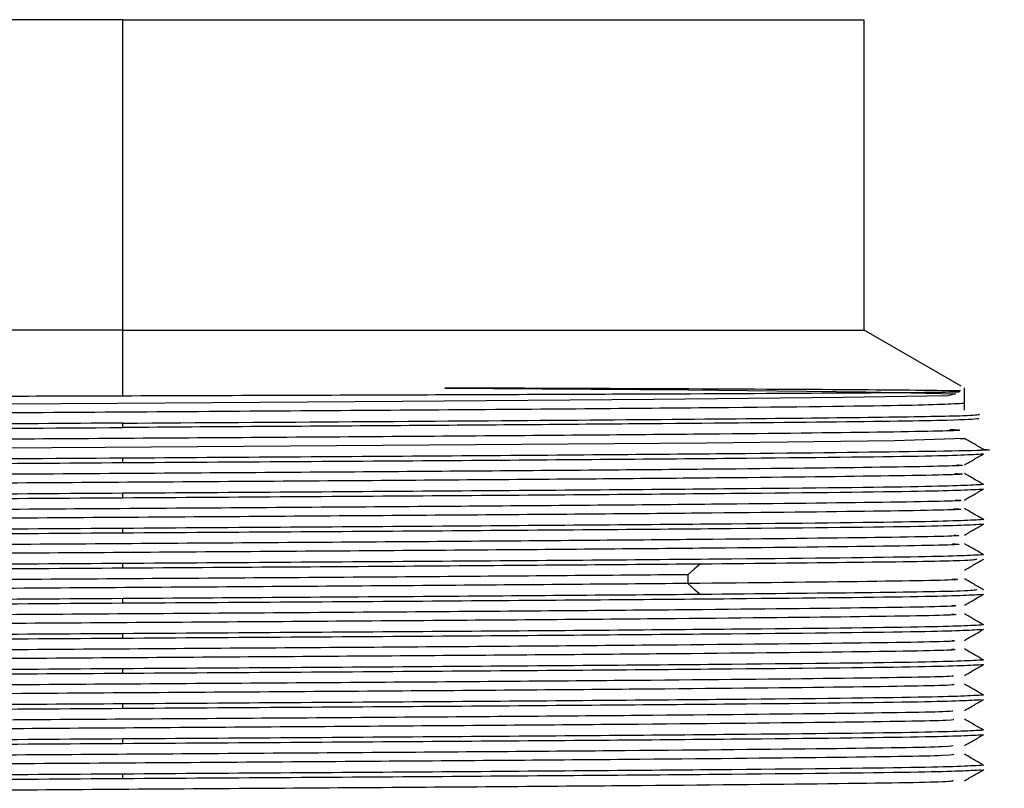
# Model space of a CAD drawing. Header units: millimetres. Extents: x 114 to 280, y 84 to 210.
# Tile 9 of 9: x 273.45 to 277.07, y 207.22 to 210.05. Entities that reach past the tile are written whole.
import ezdxf

# ---------------------------------------------------------------- set-up
doc = ezdxf.new("R2010")
doc.units = ezdxf.units.MM

msp = doc.modelspace()

# ---------------------------------------------------------------- linework, layer by layer
at = {"color": 7, "linetype": 'Continuous', "lineweight": 25}
for p, q in [((273.8296, 210.0499), (271.1046, 210.0499)), ((273.8296, 208.9089), (273.8296, 210.0499)), ((273.8296, 210.0499), (276.5546, 210.0499)), ((276.5546, 208.9089), (276.5546, 210.0499)), ((273.8296, 208.9089), (271.1046, 208.9089)), ((273.8296, 208.6678), (273.8296, 208.9089)), ((273.8296, 208.9089), (276.5546, 208.9089)), ((276.9106, 208.7034), (276.5546, 208.9089)), ((276.9232, 208.6146), (276.9232, 208.6968)), ((273.8296, 208.5509), (273.8296, 208.567)), ((273.8296, 208.4219), (273.8296, 208.438)), ((273.8296, 208.2929), (273.8296, 208.309)), ((273.8296, 208.1639), (273.8296, 208.18)), ((273.8296, 208.0349), (273.8296, 208.051)), ((275.9058, 208.0097), (275.9058, 207.9774)), ((273.8296, 207.9059), (273.8296, 207.922)), ((273.8296, 207.7769), (273.8296, 207.793)), ((273.8296, 207.6479), (273.8296, 207.664)), ((273.8296, 207.5189), (273.8296, 207.535)), ((273.8296, 207.3899), (273.8296, 207.406)), ((273.8296, 207.2609), (273.8296, 207.277))]:
    msp.add_line(p, q, dxfattribs=at)
at = {"color": 7, "linetype": 'Continuous', "lineweight": 25, "flags": 128}
for points in [[(275.0136, 208.696), (275.909, 208.689), (276.5603, 208.6819), (276.8909, 208.6748), (276.862, 208.6678), (276.477, 208.6607), (275.7811, 208.6536), (274.856, 208.6466), (273.8104, 208.6395), (272.7671, 208.6324), (271.8485, 208.6253), (271.1625, 208.6183), (270.7898, 208.6112), (270.774, 208.6041), (270.774, 208.6041)], [(276.9075, 208.5107), (276.9229, 208.5101), (276.6653, 208.502), (275.9743, 208.4939), (274.9555, 208.4859), (273.7647, 208.4778), (272.5838, 208.4697), (271.5933, 208.4616), (270.9446, 208.4536), (270.7369, 208.4455), (271.0017, 208.4374), (271.0017, 208.4374)], [(275.9527, 208.05), (275.9292, 208.0299), (275.9058, 208.0097)], [(275.9058, 207.9774), (275.9292, 207.9572), (275.9527, 207.9371)]]:
    msp.add_lwpolyline(points, dxfattribs=at)
at = {"color": 7, "linetype": 'Continuous', "lineweight": 25}
for points, knots in [([(273.8296, 208.6678), (274.1888, 208.669), (274.9063, 208.6713), (275.8575, 208.6748), (276.5519, 208.6784), (276.9259, 208.6814), (276.9065, 208.6832), (276.8994, 208.6839)], [0, 0, 0, 0, 0.219523, 0.438617, 0.657284, 0.875524, 1, 1, 1, 1]), ([(276.908, 208.6854), (276.818, 208.6866), (276.6381, 208.6889), (275.9552, 208.6925), (275.3272, 208.6948), (275.0136, 208.696)], [0, 0, 0, 0, 0.333989, 0.667323, 1, 1, 1, 1]), ([(270.9069, 208.6557), (271.0517, 208.6567), (271.3412, 208.6587), (272.0551, 208.6617), (272.9016, 208.6648), (273.5205, 208.6668), (273.8296, 208.6678)], [0, 0, 0, 0, 0.250623, 0.500831, 0.750622, 1, 1, 1, 1]), ([(276.9233, 208.6394), (276.8744, 208.6367), (276.7766, 208.6313), (276.0529, 208.6232), (275.0232, 208.6151), (273.8026, 208.6071), (272.5859, 208.599), (271.5684, 208.5909), (270.8671, 208.5829), (270.7835, 208.5776), (270.7423, 208.575)], [0, 0, 0, 0, 0.125441, 0.250883, 0.376326, 0.501771, 0.627217, 0.752664, 0.878112, 1, 1, 1, 1]), ([(273.8296, 208.567), (274.1143, 208.5688), (274.6838, 208.5725), (275.4756, 208.5781), (276.1499, 208.5836), (276.65, 208.5892), (276.9537, 208.5945), (276.9713, 208.5979), (276.9794, 208.5995)], [0, 0, 0, 0, 0.170554, 0.341108, 0.511662, 0.682216, 0.85277, 1, 1, 1, 1]), ([(276.9761, 208.5829), (276.9547, 208.5809), (276.9091, 208.5768), (276.4553, 208.5705), (275.7478, 208.564), (274.8386, 208.5574), (274.166, 208.5531), (273.8296, 208.5509)], [0, 0, 0, 0, 0.18049, 0.385367, 0.590245, 0.795122, 1, 1, 1, 1]), ([(273.8296, 208.567), (273.4151, 208.5643), (272.5859, 208.5589), (271.5407, 208.5509), (270.8146, 208.5429), (270.7201, 208.5376), (270.6735, 208.535)], [0, 0, 0, 0, 0.251947, 0.503893, 0.75584, 1, 1, 1, 1]), ([(270.691, 208.5181), (270.6824, 208.5188), (270.6537, 208.5212), (270.811, 208.5254), (271.1482, 208.5305), (271.6617, 208.5356), (272.3053, 208.5407), (273.0434, 208.5458), (273.5676, 208.5492), (273.8296, 208.5509)], [0, 0, 0, 0, 0.06629, 0.221908, 0.377527, 0.533145, 0.688763, 0.844382, 1, 1, 1, 1]), ([(276.8694, 208.5444), (276.891, 208.5431), (276.9515, 208.5394), (276.6468, 208.5334), (276.0218, 208.5264), (275.1224, 208.5193), (274.0755, 208.5122), (272.9993, 208.5051), (272.0181, 208.4981), (271.2602, 208.491), (270.7962, 208.4844), (270.7742, 208.4801), (270.7645, 208.4782)], [0, 0, 0, 0, 0.0593254, 0.1661393, 0.2729525, 0.3797653, 0.4865774, 0.5933896, 0.7002013, 0.8070128, 0.9138241, 1, 1, 1, 1]), ([(276.9934, 208.4701), (276.9816, 208.4769), (276.9581, 208.4905), (276.9345, 208.5041), (276.9227, 208.511)], [0, 0, 0, 0, 0.5, 1, 1, 1, 1]), ([(276.9862, 208.4705), (276.9886, 208.4704), (277.0733, 208.4677), (276.7932, 208.4622), (276.1343, 208.4541), (275.0694, 208.4461), (274.2429, 208.4407), (273.8296, 208.438)], [0, 0, 0, 0, 0.00726, 0.255445, 0.50363, 0.751815, 1, 1, 1, 1]), ([(273.8296, 208.438), (273.5676, 208.4363), (273.0434, 208.4329), (272.3052, 208.4278), (271.6618, 208.4227), (271.1478, 208.4176), (270.8125, 208.4125), (270.6568, 208.4085), (270.6813, 208.4063), (270.6872, 208.4058)], [0, 0, 0, 0, 0.158297, 0.316595, 0.474892, 0.633189, 0.791487, 0.949784, 1, 1, 1, 1]), ([(273.8296, 208.4219), (274.2442, 208.4246), (275.0733, 208.4299), (276.119, 208.438), (276.8505, 208.4461), (276.9456, 208.4514), (276.9932, 208.4541)], [0, 0, 0, 0, 0.250011, 0.500023, 0.750035, 1, 1, 1, 1]), ([(276.9227, 208.4134), (276.9346, 208.4202), (276.9582, 208.4339), (276.9819, 208.4475), (276.9937, 208.4543)], [0, 0, 0, 0, 0.500023, 1, 1, 1, 1]), ([(270.6661, 208.3896), (270.7137, 208.3923), (270.8088, 208.3977), (271.5403, 208.4057), (272.586, 208.4138), (273.4151, 208.4192), (273.8296, 208.4219)], [0, 0, 0, 0, 0.2499493, 0.4999669, 0.7499832, 1, 1, 1, 1]), ([(276.8945, 208.4136), (276.9027, 208.4131), (276.9549, 208.4103), (276.6825, 208.405), (276.0859, 208.3979), (275.1826, 208.3907), (274.1237, 208.3835), (273.0276, 208.3763), (272.0264, 208.3691), (271.2554, 208.3619), (270.7897, 208.3552), (270.7747, 208.351), (270.7681, 208.3491)], [0, 0, 0, 0, 0.020822, 0.132283, 0.243744, 0.355204, 0.466663, 0.578122, 0.689579, 0.801037, 0.912494, 1, 1, 1, 1]), ([(276.8876, 208.3818), (276.8993, 208.3812), (276.9575, 208.3782), (276.6848, 208.3728), (276.0854, 208.3656), (275.1828, 208.3584), (274.1237, 208.3512), (273.0277, 208.344), (272.0261, 208.3368), (271.2564, 208.3296), (270.7975, 208.3231), (270.7811, 208.319), (270.7743, 208.3173)], [0, 0, 0, 0, 0.028191, 0.139651, 0.251111, 0.36257, 0.474028, 0.585486, 0.696943, 0.808399, 0.919855, 1, 1, 1, 1]), ([(276.9936, 208.341), (276.9818, 208.3479), (276.9581, 208.3615), (276.9345, 208.3752), (276.9227, 208.382)], [0, 0, 0, 0, 0.5, 1, 1, 1, 1]), ([(276.9931, 208.3412), (276.9456, 208.3386), (276.8505, 208.3332), (276.119, 208.3251), (275.0733, 208.3171), (274.2442, 208.3117), (273.8296, 208.309)], [0, 0, 0, 0, 0.24995, 0.499966, 0.749983, 1, 1, 1, 1]), ([(273.8296, 208.2929), (274.2442, 208.2956), (275.0733, 208.3009), (276.119, 208.309), (276.8505, 208.3171), (276.9456, 208.3224), (276.9932, 208.3251)], [0, 0, 0, 0, 0.250011, 0.500023, 0.750035, 1, 1, 1, 1]), ([(276.9229, 208.2844), (276.9347, 208.2912), (276.9583, 208.3049), (276.982, 208.3185), (276.9938, 208.3254)], [0, 0, 0, 0, 0.499983, 1, 1, 1, 1]), ([(273.8296, 208.309), (273.4151, 208.3063), (272.586, 208.3009), (271.5403, 208.2929), (270.8088, 208.2848), (270.7137, 208.2794), (270.6661, 208.2768)], [0, 0, 0, 0, 0.250011, 0.500022, 0.750035, 1, 1, 1, 1]), ([(270.6661, 208.2606), (270.7137, 208.2633), (270.8088, 208.2687), (271.5403, 208.2768), (272.586, 208.2848), (273.4151, 208.2902), (273.8296, 208.2929)], [0, 0, 0, 0, 0.249949, 0.499967, 0.749983, 1, 1, 1, 1]), ([(276.8883, 208.2846), (276.8978, 208.284), (276.9467, 208.281), (276.6587, 208.2757), (276.0423, 208.2685), (275.1276, 208.2613), (274.0631, 208.2541), (272.969, 208.2469), (271.9765, 208.2397), (271.2216, 208.2325), (270.7791, 208.226), (270.7751, 208.2218), (270.7734, 208.2201)], [0, 0, 0, 0, 0.027226, 0.138656, 0.250087, 0.361518, 0.472949, 0.584381, 0.695814, 0.807246, 0.918678, 1, 1, 1, 1]), ([(276.8827, 208.2528), (276.8956, 208.252), (276.9498, 208.2489), (276.6607, 208.2434), (276.0418, 208.2362), (275.1278, 208.229), (274.063, 208.2218), (272.9691, 208.2146), (271.9762, 208.2074), (271.2226, 208.2002), (270.7863, 208.1938), (270.7805, 208.1899), (270.7782, 208.1883)], [0, 0, 0, 0, 0.034571, 0.145999, 0.257427, 0.368856, 0.480286, 0.591716, 0.703147, 0.814577, 0.926007, 1, 1, 1, 1]), ([(276.9937, 208.2121), (276.9819, 208.2189), (276.9582, 208.2326), (276.9346, 208.2462), (276.9227, 208.253)], [0, 0, 0, 0, 0.500023, 1, 1, 1, 1]), ([(276.9931, 208.2122), (276.9456, 208.2096), (276.8505, 208.2042), (276.119, 208.1961), (275.0733, 208.1881), (274.2442, 208.1827), (273.8296, 208.18)], [0, 0, 0, 0, 0.24995, 0.499966, 0.749983, 1, 1, 1, 1]), ([(273.8296, 208.18), (273.4151, 208.1773), (272.586, 208.1719), (271.5403, 208.1639), (270.8088, 208.1558), (270.7137, 208.1504), (270.6661, 208.1478)], [0, 0, 0, 0, 0.250011, 0.500022, 0.750035, 1, 1, 1, 1]), ([(273.8296, 208.1639), (274.2442, 208.1666), (275.0733, 208.1719), (276.119, 208.18), (276.8505, 208.1881), (276.9456, 208.1934), (276.9932, 208.1961)], [0, 0, 0, 0, 0.250011, 0.500023, 0.750035, 1, 1, 1, 1]), ([(276.9228, 208.1554), (276.9346, 208.1622), (276.9582, 208.1759), (276.9819, 208.1895), (276.9937, 208.1964)], [0, 0, 0, 0, 0.499977, 1, 1, 1, 1]), ([(270.6661, 208.1316), (270.7137, 208.1343), (270.8088, 208.1397), (271.5403, 208.1478), (272.586, 208.1558), (273.4151, 208.1612), (273.8296, 208.1639)], [0, 0, 0, 0, 0.249949, 0.499967, 0.749983, 1, 1, 1, 1]), ([(276.8835, 208.1556), (276.8937, 208.1549), (276.938, 208.1518), (276.6334, 208.1462), (275.9979, 208.1391), (275.072, 208.1319), (274.0024, 208.1247), (272.9108, 208.1175), (271.9275, 208.1103), (271.1891, 208.1031), (270.7693, 208.0967), (270.7753, 208.0927), (270.7778, 208.0911)], [0, 0, 0, 0, 0.033282, 0.144752, 0.256221, 0.367692, 0.479161, 0.590632, 0.702103, 0.813574, 0.925047, 1, 1, 1, 1]), ([(276.8793, 208.1238), (276.8925, 208.1229), (276.9417, 208.1196), (276.6353, 208.114), (275.9975, 208.1068), (275.0722, 208.0996), (274.0023, 208.0924), (272.9109, 208.0852), (271.9271, 208.078), (271.1901, 208.0708), (270.7759, 208.0646), (270.7798, 208.0607), (270.7812, 208.0593)], [0, 0, 0, 0, 0.040582, 0.152049, 0.263516, 0.374983, 0.48645, 0.597918, 0.709386, 0.820855, 0.932325, 1, 1, 1, 1]), ([(276.9937, 208.0831), (276.9819, 208.0899), (276.9582, 208.1035), (276.9346, 208.1172), (276.9227, 208.124)], [0, 0, 0, 0, 0.500023, 1, 1, 1, 1]), ([(276.9931, 208.0832), (276.9456, 208.0806), (276.8505, 208.0752), (276.119, 208.0671), (275.0733, 208.0591), (274.2442, 208.0537), (273.8296, 208.051)], [0, 0, 0, 0, 0.24995, 0.499966, 0.749983, 1, 1, 1, 1]), ([(275.9527, 208.05), (276.1674, 208.052), (276.597, 208.0562), (276.9445, 208.0619), (276.9612, 208.0655), (276.9685, 208.0671)], [0, 0, 0, 0, 0.360053, 0.720107, 1, 1, 1, 1]), ([(276.9227, 208.0264), (276.9345, 208.0332), (276.9582, 208.0469), (276.9818, 208.0605), (276.9936, 208.0674)], [0, 0, 0, 0, 0.499977, 1, 1, 1, 1]), ([(270.6726, 208.0024), (270.6703, 208.0025), (270.5859, 208.0052), (270.8662, 208.0107), (271.525, 208.0187), (272.5898, 208.0268), (273.4164, 208.0322), (273.8296, 208.0349)], [0, 0, 0, 0, 0.006697, 0.255023, 0.503349, 0.751674, 1, 1, 1, 1]), ([(273.8296, 208.051), (273.4151, 208.0483), (272.586, 208.0429), (271.5403, 208.0349), (270.8088, 208.0268), (270.7137, 208.0214), (270.6661, 208.0188)], [0, 0, 0, 0, 0.250011, 0.500022, 0.750035, 1, 1, 1, 1]), ([(273.8296, 208.0349), (274.2215, 208.0374), (275.0053, 208.0424), (275.6369, 208.0475), (275.9527, 208.05)], [0, 0, 0, 0, 0.499999, 1, 1, 1, 1]), ([(275.9058, 208.0097), (275.6134, 208.0073), (275.0286, 208.0025), (273.9381, 207.9953), (272.8537, 207.9881), (271.8786, 207.9809), (271.1574, 207.9737), (270.7592, 207.9674), (270.7747, 207.9636), (270.7807, 207.9621)], [0, 0, 0, 0, 0.151086, 0.302172, 0.453259, 0.604347, 0.755436, 0.906524, 1, 1, 1, 1]), ([(276.8787, 207.9945), (276.8899, 207.9936), (276.9302, 207.9903), (276.621, 207.9846), (276.1442, 207.9798), (275.9058, 207.9774)], [0, 0, 0, 0, 0.161197, 0.580599, 1, 1, 1, 1]), ([(276.9936, 207.954), (276.9818, 207.9609), (276.9581, 207.9745), (276.9345, 207.9882), (276.9227, 207.995)], [0, 0, 0, 0, 0.499938, 1, 1, 1, 1]), ([(275.9058, 207.9774), (275.6134, 207.975), (275.0286, 207.9702), (273.9381, 207.963), (272.8538, 207.9558), (271.8783, 207.9486), (271.1585, 207.9414), (270.7653, 207.9353), (270.7782, 207.9316), (270.7828, 207.9303)], [0, 0, 0, 0, 0.15258, 0.305159, 0.45774, 0.610322, 0.762904, 0.915487, 1, 1, 1, 1]), ([(276.9685, 207.9543), (276.9612, 207.9527), (276.9445, 207.949), (276.597, 207.9433), (276.1674, 207.9392), (275.9527, 207.9371)], [0, 0, 0, 0, 0.2798645, 0.6399329, 1, 1, 1, 1]), ([(273.8296, 207.922), (273.4151, 207.9193), (272.586, 207.9139), (271.5403, 207.9059), (270.8088, 207.8978), (270.7137, 207.8924), (270.6661, 207.8898)], [0, 0, 0, 0, 0.250011, 0.500022, 0.750035, 1, 1, 1, 1]), ([(273.8296, 207.9059), (274.2442, 207.9086), (275.0734, 207.9139), (276.1186, 207.922), (276.8452, 207.93), (276.9399, 207.9353), (276.9865, 207.9379)], [0, 0, 0, 0, 0.251744, 0.503488, 0.755232, 1, 1, 1, 1]), ([(275.9527, 207.9371), (275.6369, 207.9346), (275.0053, 207.9296), (274.2215, 207.9245), (273.8296, 207.922)], [0, 0, 0, 0, 0.500001, 1, 1, 1, 1]), ([(276.9228, 207.8974), (276.9346, 207.9042), (276.9582, 207.9179), (276.9819, 207.9315), (276.9937, 207.9384)], [0, 0, 0, 0, 0.499961, 1, 1, 1, 1]), ([(270.6725, 207.8734), (270.6703, 207.8735), (270.5859, 207.8763), (270.8663, 207.8817), (271.525, 207.8897), (272.5898, 207.8978), (273.4164, 207.9032), (273.8296, 207.9059)], [0, 0, 0, 0, 0.006622, 0.254967, 0.503312, 0.751656, 1, 1, 1, 1]), ([(276.8774, 207.8976), (276.8869, 207.8966), (276.92, 207.8932), (276.5797, 207.8875), (275.9069, 207.8803), (274.9595, 207.8731), (273.8807, 207.8659), (272.7953, 207.8587), (271.8312, 207.8515), (271.1269, 207.8443), (270.7499, 207.8382), (270.774, 207.8344), (270.7827, 207.8331)], [0, 0, 0, 0, 0.045506, 0.156975, 0.268444, 0.379912, 0.49138, 0.602848, 0.714318, 0.825787, 0.937257, 1, 1, 1, 1]), ([(276.876, 207.8658), (276.8878, 207.8646), (276.9247, 207.8611), (276.5812, 207.8552), (275.9066, 207.848), (274.9596, 207.8408), (273.8806, 207.8336), (272.7954, 207.8264), (271.8308, 207.8192), (271.1281, 207.812), (270.7554, 207.8061), (270.7764, 207.8025), (270.7834, 207.8013)], [0, 0, 0, 0, 0.052689, 0.164154, 0.275619, 0.387083, 0.498548, 0.610012, 0.721477, 0.832942, 0.944408, 1, 1, 1, 1]), ([(276.9936, 207.8251), (276.9818, 207.8319), (276.9582, 207.8456), (276.9346, 207.8592), (276.9228, 207.866)], [0, 0, 0, 0, 0.5, 1, 1, 1, 1]), ([(276.9931, 207.8252), (276.9456, 207.8226), (276.8505, 207.8172), (276.119, 207.8091), (275.0733, 207.8011), (274.2442, 207.7957), (273.8296, 207.793)], [0, 0, 0, 0, 0.24995, 0.499966, 0.749983, 1, 1, 1, 1]), ([(273.8296, 207.7769), (274.2442, 207.7796), (275.0734, 207.7849), (276.1186, 207.793), (276.8451, 207.801), (276.9397, 207.8063), (276.9863, 207.8089)], [0, 0, 0, 0, 0.251803, 0.503606, 0.755409, 1, 1, 1, 1]), ([(276.9227, 207.7684), (276.9345, 207.7752), (276.9582, 207.7889), (276.9818, 207.8025), (276.9936, 207.8093)], [0, 0, 0, 0, 0.5, 1, 1, 1, 1]), ([(270.6731, 207.7444), (270.6707, 207.7445), (270.5859, 207.7473), (270.8661, 207.7527), (271.525, 207.7607), (272.5898, 207.7688), (273.4164, 207.7742), (273.8296, 207.7769)], [0, 0, 0, 0, 0.007272, 0.255454, 0.503637, 0.751818, 1, 1, 1, 1]), ([(273.8296, 207.793), (273.4151, 207.7903), (272.586, 207.7849), (271.5403, 207.7769), (270.8088, 207.7688), (270.7137, 207.7634), (270.6661, 207.7607)], [0, 0, 0, 0, 0.250011, 0.500022, 0.750035, 1, 1, 1, 1]), ([(276.8761, 207.7686), (276.8844, 207.7675), (276.9106, 207.764), (276.5512, 207.7581), (275.8604, 207.7509), (274.9026, 207.7437), (273.8198, 207.7365), (272.7381, 207.7293), (271.7841, 207.7221), (271.0973, 207.7149), (270.7405, 207.7089), (270.7726, 207.7053), (270.7835, 207.7041)], [0, 0, 0, 0, 0.051567, 0.163015, 0.274462, 0.385909, 0.497354, 0.6088, 0.720244, 0.831688, 0.943131, 1, 1, 1, 1]), ([(276.8761, 207.7368), (276.8863, 207.7355), (276.9159, 207.7318), (276.5526, 207.7258), (275.8601, 207.7186), (274.9027, 207.7114), (273.8197, 207.7042), (272.7382, 207.697), (271.7837, 207.6898), (271.0987, 207.6826), (270.7455, 207.6768), (270.7741, 207.6733), (270.7829, 207.6722)], [0, 0, 0, 0, 0.058701, 0.170149, 0.281597, 0.393044, 0.50449, 0.615936, 0.72738, 0.838824, 0.950268, 1, 1, 1, 1]), ([(276.9935, 207.6961), (276.9817, 207.7029), (276.9581, 207.7166), (276.9345, 207.7302), (276.9227, 207.737)], [0, 0, 0, 0, 0.500023, 1, 1, 1, 1]), ([(276.9931, 207.6962), (276.9456, 207.6936), (276.8505, 207.6882), (276.119, 207.6801), (275.0733, 207.6721), (274.2442, 207.6667), (273.8296, 207.664)], [0, 0, 0, 0, 0.24995, 0.499966, 0.749983, 1, 1, 1, 1]), ([(273.8296, 207.6479), (274.2442, 207.6506), (275.0733, 207.6559), (276.119, 207.664), (276.8505, 207.6721), (276.9456, 207.6774), (276.9932, 207.6801)], [0, 0, 0, 0, 0.250011, 0.500023, 0.750035, 1, 1, 1, 1]), ([(276.9227, 207.6394), (276.9346, 207.6462), (276.9582, 207.6599), (276.9819, 207.6735), (276.9937, 207.6803)], [0, 0, 0, 0, 0.500039, 1, 1, 1, 1]), ([(273.8296, 207.664), (273.4151, 207.6613), (272.586, 207.6559), (271.5403, 207.6479), (270.8088, 207.6398), (270.7137, 207.6344), (270.6661, 207.6317)], [0, 0, 0, 0, 0.250011, 0.500022, 0.750035, 1, 1, 1, 1]), ([(270.7154, 207.6154), (270.7033, 207.6165), (270.6662, 207.6201), (271.027, 207.6261), (271.7309, 207.6334), (272.7141, 207.6406), (273.4578, 207.6455), (273.8296, 207.6479)], [0, 0, 0, 0, 0.108034, 0.331026, 0.554017, 0.777009, 1, 1, 1, 1]), ([(276.8759, 207.6396), (276.8822, 207.6383), (276.9008, 207.6347), (276.5214, 207.6287), (275.8131, 207.6215), (274.8454, 207.6143), (273.759, 207.6071), (272.6813, 207.5999), (271.7377, 207.5927), (271.0689, 207.5855), (270.7315, 207.5797), (270.7708, 207.5762), (270.7831, 207.5751)], [0, 0, 0, 0, 0.057732, 0.169154, 0.280575, 0.391999, 0.503421, 0.614846, 0.72627, 0.837694, 0.949118, 1, 1, 1, 1]), ([(276.8772, 207.6078), (276.8851, 207.6064), (276.9066, 207.6026), (276.5228, 207.5964), (275.8128, 207.5892), (274.8455, 207.582), (273.7589, 207.5748), (272.6813, 207.5676), (271.7375, 207.5604), (271.0696, 207.5533), (270.7338, 207.5474), (270.771, 207.544), (270.782, 207.543)], [0, 0, 0, 0, 0.064681, 0.175721, 0.286762, 0.397803, 0.508844, 0.619887, 0.730929, 0.841972, 0.953014, 1, 1, 1, 1]), ([(276.9935, 207.5671), (276.9817, 207.5739), (276.9581, 207.5876), (276.9345, 207.6012), (276.9227, 207.608)], [0, 0, 0, 0, 0.5, 1, 1, 1, 1]), ([(276.9931, 207.5672), (276.9456, 207.5646), (276.8505, 207.5592), (276.119, 207.5511), (275.0733, 207.5431), (274.2442, 207.5377), (273.8296, 207.535)], [0, 0, 0, 0, 0.24995, 0.499966, 0.749983, 1, 1, 1, 1]), ([(273.8296, 207.535), (273.4578, 207.5326), (272.7141, 207.5277), (271.7307, 207.5205), (271.0278, 207.5133), (270.6689, 207.5073), (270.7039, 207.5038), (270.7147, 207.5028)], [0, 0, 0, 0, 0.224707, 0.449415, 0.674123, 0.898831, 1, 1, 1, 1]), ([(273.8296, 207.5189), (274.2442, 207.5216), (275.0734, 207.5269), (276.1185, 207.535), (276.8447, 207.543), (276.9393, 207.5483), (276.9858, 207.5509)], [0, 0, 0, 0, 0.251928, 0.503856, 0.755784, 1, 1, 1, 1]), ([(276.9226, 207.5104), (276.9345, 207.5172), (276.9581, 207.5308), (276.9818, 207.5445), (276.9936, 207.5513)], [0, 0, 0, 0, 0.5, 1, 1, 1, 1]), ([(270.6738, 207.4864), (270.6711, 207.4864), (270.5859, 207.4892), (270.8659, 207.4947), (271.5251, 207.5027), (272.5898, 207.5108), (273.4164, 207.5162), (273.8296, 207.5189)], [0, 0, 0, 0, 0.007949, 0.255962, 0.503975, 0.751987, 1, 1, 1, 1]), ([(276.8769, 207.5106), (276.8805, 207.5092), (276.8906, 207.5054), (276.4906, 207.4993), (275.7651, 207.4921), (274.7876, 207.4849), (273.6981, 207.4777), (272.6249, 207.4705), (271.6922, 207.4633), (271.0417, 207.4561), (270.7231, 207.4504), (270.7686, 207.447), (270.7817, 207.4461)], [0, 0, 0, 0, 0.063688, 0.175125, 0.286562, 0.397998, 0.509433, 0.620868, 0.732302, 0.843736, 0.955169, 1, 1, 1, 1]), ([(276.8795, 207.4788), (276.8844, 207.4772), (276.897, 207.4733), (276.4919, 207.467), (275.7648, 207.4598), (274.7877, 207.4526), (273.698, 207.4454), (272.625, 207.4382), (271.6917, 207.431), (271.0433, 207.4239), (270.7271, 207.4183), (270.768, 207.4151), (270.7784, 207.4142)], [0, 0, 0, 0, 0.070929, 0.182369, 0.293808, 0.405246, 0.516684, 0.628122, 0.739559, 0.850994, 0.962429, 1, 1, 1, 1]), ([(276.9937, 207.438), (276.9819, 207.4448), (276.9582, 207.4585), (276.9345, 207.4722), (276.9227, 207.479)], [0, 0, 0, 0, 0.5, 1, 1, 1, 1]), ([(276.9931, 207.4382), (276.9456, 207.4356), (276.8505, 207.4302), (276.119, 207.4221), (275.0733, 207.4141), (274.2442, 207.4087), (273.8296, 207.406)], [0, 0, 0, 0, 0.24995, 0.499966, 0.749983, 1, 1, 1, 1]), ([(273.8296, 207.3899), (274.2442, 207.3926), (275.0733, 207.3979), (276.119, 207.406), (276.8505, 207.4141), (276.9456, 207.4194), (276.9932, 207.4221)], [0, 0, 0, 0, 0.250011, 0.500023, 0.750035, 1, 1, 1, 1]), ([(276.9227, 207.3813), (276.9345, 207.3882), (276.9582, 207.4018), (276.9818, 207.4155), (276.9937, 207.4223)], [0, 0, 0, 0, 0.500023, 1, 1, 1, 1]), ([(270.6738, 207.3574), (270.6711, 207.3575), (270.5859, 207.3603), (270.8659, 207.3657), (271.5251, 207.3738), (272.5898, 207.3818), (273.4164, 207.3872), (273.8296, 207.3899)], [0, 0, 0, 0, 0.007919, 0.255939, 0.50396, 0.75198, 1, 1, 1, 1]), ([(273.8296, 207.406), (273.4151, 207.4033), (272.586, 207.3979), (271.5403, 207.3899), (270.8088, 207.3818), (270.7137, 207.3764), (270.6661, 207.3737)], [0, 0, 0, 0, 0.250011, 0.500022, 0.750035, 1, 1, 1, 1]), ([(276.8789, 207.3816), (276.8792, 207.3801), (276.8801, 207.3762), (276.4587, 207.3699), (275.7163, 207.3627), (274.7296, 207.3555), (273.6373, 207.3483), (272.5691, 207.3411), (271.6473, 207.3339), (271.0155, 207.3267), (270.7148, 207.3211), (270.7658, 207.3179), (270.7789, 207.3171)], [0, 0, 0, 0, 0.069848, 0.181286, 0.292724, 0.404163, 0.515602, 0.627043, 0.738484, 0.849925, 0.961366, 1, 1, 1, 1]), ([(276.8829, 207.3498), (276.8841, 207.3481), (276.887, 207.344), (276.4599, 207.3376), (275.716, 207.3304), (274.7297, 207.3232), (273.6373, 207.316), (272.5692, 207.3088), (271.6468, 207.3016), (271.0174, 207.2945), (270.7183, 207.289), (270.7641, 207.2859), (270.7742, 207.2852)], [0, 0, 0, 0, 0.077142, 0.188582, 0.300024, 0.411466, 0.522909, 0.634353, 0.745797, 0.857241, 0.968686, 1, 1, 1, 1]), ([(276.9937, 207.309), (276.9819, 207.3158), (276.9582, 207.3295), (276.9345, 207.3432), (276.9227, 207.35)], [0, 0, 0, 0, 0.5, 1, 1, 1, 1]), ([(276.9931, 207.3092), (276.9456, 207.3066), (276.8505, 207.3012), (276.119, 207.2931), (275.0733, 207.2851), (274.2442, 207.2797), (273.8296, 207.277)], [0, 0, 0, 0, 0.24995, 0.499966, 0.749983, 1, 1, 1, 1]), ([(273.8296, 207.277), (273.4151, 207.2743), (272.586, 207.2689), (271.5403, 207.2609), (270.8088, 207.2528), (270.7137, 207.2474), (270.6661, 207.2447)], [0, 0, 0, 0, 0.250011, 0.500022, 0.750035, 1, 1, 1, 1]), ([(273.8296, 207.2609), (274.2442, 207.2636), (275.0734, 207.2689), (276.1185, 207.277), (276.8443, 207.285), (276.9389, 207.2903), (276.9853, 207.2929)], [0, 0, 0, 0, 0.252057, 0.504114, 0.756171, 1, 1, 1, 1]), ([(276.9228, 207.2523), (276.9346, 207.2592), (276.9582, 207.2728), (276.9819, 207.2865), (276.9937, 207.2933)], [0, 0, 0, 0, 0.499983, 1, 1, 1, 1]), ([(270.6736, 207.2284), (270.671, 207.2285), (270.5859, 207.2313), (270.866, 207.2367), (271.525, 207.2448), (272.5898, 207.2528), (273.4164, 207.2582), (273.8296, 207.2609)], [0, 0, 0, 0, 0.007718, 0.255789, 0.50386, 0.75193, 1, 1, 1, 1]), ([(276.882, 207.2526), (276.8782, 207.2509), (276.8691, 207.2469), (276.4257, 207.2405), (275.6669, 207.2333), (274.6712, 207.2261), (273.5766, 207.2189), (272.5137, 207.2117), (271.6034, 207.2045), (270.9908, 207.1973), (270.7071, 207.1919), (270.7626, 207.1888), (270.7751, 207.1881)], [0, 0, 0, 0, 0.075839, 0.187315, 0.29879, 0.410266, 0.521742, 0.633218, 0.744693, 0.85617, 0.967646, 1, 1, 1, 1])]:
    msp.add_open_spline(points, degree=3, knots=knots, dxfattribs=at)

doc.saveas('drawing.dxf')
